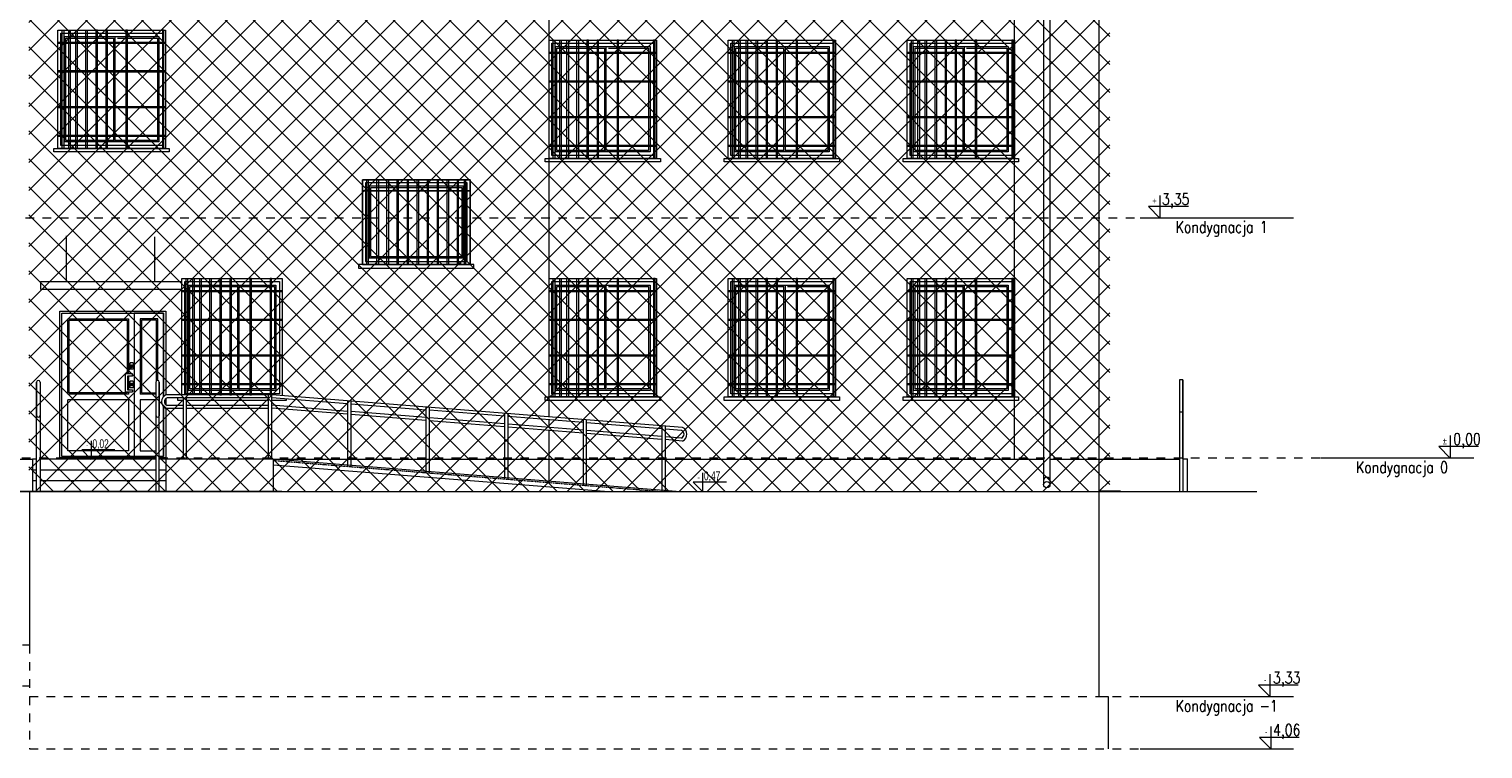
# Model space of a CAD drawing. Header units: millimetres. Extents: x 6354466 to 6508314, y -1889048 to -1342748.
# Tile 24 of 134: x 6413595 to 6433890, y -1789273 to -1779226. Entities that reach past the tile are written whole.
import ezdxf
from ezdxf.enums import TextEntityAlignment as Align

# ---------------------------------------------------------------- set-up
doc = ezdxf.new("R2010")
doc.units = ezdxf.units.MM
doc.linetypes.add('HIDDEN', pattern=[0.375, 0.25, -0.125])
doc.linetypes.add('Przerywana', pattern=[4.8, 2.4, -2.4])
for name, color, linetype, lineweight in [('HATCH', 8, 'Continuous', 0), ('L-3', 10, 'Continuous', 18), ('L-4', 92, 'Continuous', 20), ('L-5', 152, 'Continuous', 9), ('L-DIM', 252, 'Continuous', 5), ('L-HATCH', 252, 'Continuous', 5), ('L-OPIS', 142, 'Continuous', 9), ('L-TXT', 141, 'Continuous', 9)]:
    doc.layers.add(name, color=color, linetype=linetype, lineweight=lineweight)
doc.styles.add('160', font='simplex.shx', dxfattribs={"width": 0.8, "height": 160})
doc.styles.add('250', font='cdmsimpl.shx', dxfattribs={"width": 0.7, "height": 250})
doc.styles.add('BigSimpl', font='simplex.shx', dxfattribs={"width": 0.8})

# ---------------------------------------------------------------- blocks, each defined once
blk = doc.blocks.new('kota')
at = {"layer": 'L-5', "lineweight": 9, "ltscale": 13}
for p, q in [((202422.9, 343, -935.7), (202422.9, 308.1, -935.7)), ((202467.2, 325.8, -935.7), (202405.3, 325.8, -935.7)), ((202405.3, 325.8, -935.7), (202422.9, 308.1, -935.7))]:
    blk.add_line(p, q, dxfattribs=at)
at = {"layer": 'L-TXT', "style": 'BigSimpl', "width": 0.8}
blk.add_attdef('ZNAK', text='', height=10, dxfattribs=at).set_placement((202417.8, 326.5), align=Align.BOTTOM_RIGHT)

msp = doc.modelspace()

# ---------------------------------------------------------------- hatches: boundary and pattern name
at = {"layer": 'L-HATCH', "ltscale": 10, "transparency": 33554687}
h = msp.add_hatch(dxfattribs=at)
h.set_pattern_fill('ANSI37', color=252, scale=87)
h.set_pattern_definition([(45, (-48566.55, 74678.3), (-195.320571, 195.320571), []), (135, (-48566.55, 74678.3), (-195.320571, -195.320571), [])])
h.paths.add_polyline_path([(6428680.3, -1772056), (6413590.3, -1772056), (6413590.3, -1785680.6), (6428680.3, -1785680.6)])

# ---------------------------------------------------------------- linework, layer by layer
at = {"layer": 'HATCH'}
for p, q in [((6414778.2, -1780780.6), (6414778.2, -1779350.6)), ((6414798.2, -1780800.6), (6414798.2, -1779330.6)), ((6414828.2, -1779350.6), (6415388.2, -1779350.6)), ((6421633.2, -1780920.6), (6421633.2, -1779490.6)), ((6421653.2, -1780940.6), (6421653.2, -1779470.6)), ((6421683.2, -1779490.6), (6422243.2, -1779490.6)), ((6424133.2, -1780920.6), (6424133.2, -1779490.6)), ((6424153.2, -1780940.6), (6424153.2, -1779470.6)), ((6424183.2, -1779490.6), (6424743.2, -1779490.6)), ((6426633.2, -1780920.6), (6426633.2, -1779490.6)), ((6426653.2, -1780940.6), (6426653.2, -1779470.6)), ((6426683.2, -1779490.6), (6427243.2, -1779490.6)), ((6416509.1, -1784248.6), (6416509.1, -1782818.6)), ((6416529.1, -1784268.6), (6416529.1, -1782798.6)), ((6416559.1, -1782818.6), (6417019.1, -1782818.6)), ((6421633.2, -1784248.6), (6421633.2, -1782818.6)), ((6421653.2, -1784268.6), (6421653.2, -1782798.6)), ((6421683.2, -1782818.6), (6422243.2, -1782818.6)), ((6424133.2, -1784248.6), (6424133.2, -1782818.6)), ((6424153.2, -1784268.6), (6424153.2, -1782798.6)), ((6424183.2, -1782818.6), (6424743.2, -1782818.6)), ((6426633.2, -1784248.6), (6426633.2, -1782818.6)), ((6426653.2, -1784268.6), (6426653.2, -1782798.6)), ((6426683.2, -1782818.6), (6427243.2, -1782818.6))]:
    msp.add_line(p, q, dxfattribs=at)
for points in [[(6415498.2, -1779420.6), (6413998.2, -1779420.6), (6413998.2, -1779410.6), (6415498.2, -1779410.6)], [(6415498.2, -1779410.6), (6413998.2, -1779410.6), (6413998.2, -1779420.6), (6415498.2, -1779420.6)], [(6415458.2, -1780850.6), (6414038.2, -1780850.6), (6414038.2, -1779280.6), (6415458.2, -1779280.6)], [(6414078.2, -1780890.6), (6414058.2, -1780890.6), (6414058.2, -1779240.6), (6414078.2, -1779240.6)], [(6414168.2, -1780890.6), (6414148.2, -1780890.6), (6414148.2, -1779240.6), (6414168.2, -1779240.6)], [(6414268.2, -1780890.6), (6414248.2, -1780890.6), (6414248.2, -1779240.6), (6414268.2, -1779240.6)], [(6414408.2, -1780890.6), (6414388.2, -1780890.6), (6414388.2, -1779240.6), (6414408.2, -1779240.6)], [(6414528.2, -1780890.6), (6414548.2, -1780890.6), (6414548.2, -1779240.6), (6414528.2, -1779240.6)], [(6414668.2, -1780890.6), (6414688.2, -1780890.6), (6414688.2, -1779240.6), (6414668.2, -1779240.6)], [(6414948.2, -1780890.6), (6414968.2, -1780890.6), (6414968.2, -1779240.6), (6414948.2, -1779240.6)], [(6415458.2, -1780890.6), (6415478.2, -1780890.6), (6415478.2, -1779240.6), (6415458.2, -1779240.6)], [(6420933.2, -1781030.6), (6420913.2, -1781030.6), (6420913.2, -1779380.6), (6420933.2, -1779380.6)], [(6421023.2, -1781030.6), (6421003.2, -1781030.6), (6421003.2, -1779380.6), (6421023.2, -1779380.6)], [(6421123.2, -1781030.6), (6421103.2, -1781030.6), (6421103.2, -1779380.6), (6421123.2, -1779380.6)], [(6421263.2, -1781030.6), (6421243.2, -1781030.6), (6421243.2, -1779380.6), (6421263.2, -1779380.6)], [(6421383.2, -1781030.6), (6421403.2, -1781030.6), (6421403.2, -1779380.6), (6421383.2, -1779380.6)], [(6421523.2, -1781030.6), (6421543.2, -1781030.6), (6421543.2, -1779380.6), (6421523.2, -1779380.6)], [(6421803.2, -1781030.6), (6421823.2, -1781030.6), (6421823.2, -1779380.6), (6421803.2, -1779380.6)], [(6422313.2, -1781030.6), (6422333.2, -1781030.6), (6422333.2, -1779380.6), (6422313.2, -1779380.6)], [(6423433.2, -1781030.6), (6423413.2, -1781030.6), (6423413.2, -1779380.6), (6423433.2, -1779380.6)], [(6423523.2, -1781030.6), (6423503.2, -1781030.6), (6423503.2, -1779380.6), (6423523.2, -1779380.6)], [(6423623.2, -1781030.6), (6423603.2, -1781030.6), (6423603.2, -1779380.6), (6423623.2, -1779380.6)], [(6423763.2, -1781030.6), (6423743.2, -1781030.6), (6423743.2, -1779380.6), (6423763.2, -1779380.6)], [(6423883.2, -1781030.6), (6423903.2, -1781030.6), (6423903.2, -1779380.6), (6423883.2, -1779380.6)], [(6424023.2, -1781030.6), (6424043.2, -1781030.6), (6424043.2, -1779380.6), (6424023.2, -1779380.6)], [(6424303.2, -1781030.6), (6424323.2, -1781030.6), (6424323.2, -1779380.6), (6424303.2, -1779380.6)], [(6424813.2, -1781030.6), (6424833.2, -1781030.6), (6424833.2, -1779380.6), (6424813.2, -1779380.6)], [(6425933.2, -1781030.6), (6425913.2, -1781030.6), (6425913.2, -1779380.6), (6425933.2, -1779380.6)], [(6426023.2, -1781030.6), (6426003.2, -1781030.6), (6426003.2, -1779380.6), (6426023.2, -1779380.6)], [(6426123.2, -1781030.6), (6426103.2, -1781030.6), (6426103.2, -1779380.6), (6426123.2, -1779380.6)], [(6426263.2, -1781030.6), (6426243.2, -1781030.6), (6426243.2, -1779380.6), (6426263.2, -1779380.6)], [(6426383.2, -1781030.6), (6426403.2, -1781030.6), (6426403.2, -1779380.6), (6426383.2, -1779380.6)], [(6426523.2, -1781030.6), (6426543.2, -1781030.6), (6426543.2, -1779380.6), (6426523.2, -1779380.6)], [(6426803.2, -1781030.6), (6426823.2, -1781030.6), (6426823.2, -1779380.6), (6426803.2, -1779380.6)], [(6427313.2, -1781030.6), (6427333.2, -1781030.6), (6427333.2, -1779380.6), (6427313.2, -1779380.6)], [(6422353.2, -1779560.6), (6420853.2, -1779560.6), (6420853.2, -1779550.6), (6422353.2, -1779550.6)], [(6422353.2, -1779550.6), (6420853.2, -1779550.6), (6420853.2, -1779560.6), (6422353.2, -1779560.6)], [(6422313.2, -1780990.6), (6420893.2, -1780990.6), (6420893.2, -1779420.6), (6422313.2, -1779420.6)], [(6424853.2, -1779560.6), (6423353.2, -1779560.6), (6423353.2, -1779550.6), (6424853.2, -1779550.6)], [(6424853.2, -1779550.6), (6423353.2, -1779550.6), (6423353.2, -1779560.6), (6424853.2, -1779560.6)], [(6424813.2, -1780990.6), (6423393.2, -1780990.6), (6423393.2, -1779420.6), (6424813.2, -1779420.6)], [(6427353.2, -1779560.6), (6425853.2, -1779560.6), (6425853.2, -1779550.6), (6427353.2, -1779550.6)], [(6427353.2, -1779550.6), (6425853.2, -1779550.6), (6425853.2, -1779560.6), (6427353.2, -1779560.6)], [(6427313.2, -1780990.6), (6425893.2, -1780990.6), (6425893.2, -1779420.6), (6427313.2, -1779420.6)], [(6415498.2, -1779820.6), (6413998.2, -1779820.6), (6413998.2, -1779810.6), (6415498.2, -1779810.6)], [(6415498.2, -1779810.6), (6413998.2, -1779810.6), (6413998.2, -1779820.6), (6415498.2, -1779820.6)], [(6422353.2, -1779960.6), (6420853.2, -1779960.6), (6420853.2, -1779950.6), (6422353.2, -1779950.6)], [(6422353.2, -1779950.6), (6420853.2, -1779950.6), (6420853.2, -1779960.6), (6422353.2, -1779960.6)], [(6424853.2, -1779960.6), (6423353.2, -1779960.6), (6423353.2, -1779950.6), (6424853.2, -1779950.6)], [(6424853.2, -1779950.6), (6423353.2, -1779950.6), (6423353.2, -1779960.6), (6424853.2, -1779960.6)], [(6427353.2, -1779960.6), (6425853.2, -1779960.6), (6425853.2, -1779950.6), (6427353.2, -1779950.6)], [(6427353.2, -1779950.6), (6425853.2, -1779950.6), (6425853.2, -1779960.6), (6427353.2, -1779960.6)], [(6415498.2, -1780310.6), (6413998.2, -1780310.6), (6413998.2, -1780320.6), (6415498.2, -1780320.6)], [(6415498.2, -1780310.6), (6413998.2, -1780310.6), (6413998.2, -1780320.6), (6415498.2, -1780320.6)], [(6422353.2, -1780450.6), (6420853.2, -1780450.6), (6420853.2, -1780460.6), (6422353.2, -1780460.6)], [(6422353.2, -1780450.6), (6420853.2, -1780450.6), (6420853.2, -1780460.6), (6422353.2, -1780460.6)], [(6424853.2, -1780450.6), (6423353.2, -1780450.6), (6423353.2, -1780460.6), (6424853.2, -1780460.6)], [(6424853.2, -1780450.6), (6423353.2, -1780450.6), (6423353.2, -1780460.6), (6424853.2, -1780460.6)], [(6427353.2, -1780450.6), (6425853.2, -1780450.6), (6425853.2, -1780460.6), (6427353.2, -1780460.6)], [(6427353.2, -1780450.6), (6425853.2, -1780450.6), (6425853.2, -1780460.6), (6427353.2, -1780460.6)], [(6415498.2, -1780710.6), (6413998.2, -1780710.6), (6413998.2, -1780720.6), (6415498.2, -1780720.6)], [(6422353.2, -1780850.6), (6420853.2, -1780850.6), (6420853.2, -1780860.6), (6422353.2, -1780860.6)], [(6424853.2, -1780850.6), (6423353.2, -1780850.6), (6423353.2, -1780860.6), (6424853.2, -1780860.6)], [(6427353.2, -1780850.6), (6425853.2, -1780850.6), (6425853.2, -1780860.6), (6427353.2, -1780860.6)], [(6418291, -1782470.6), (6419711, -1782470.6), (6419711, -1781369.6), (6418291, -1781369.6)], [(6418331, -1782510.6), (6418311, -1782510.6), (6418311, -1781329.6), (6418331, -1781329.6)], [(6418341, -1782420.6), (6419661, -1782420.6), (6419661, -1781419.6), (6418341, -1781419.6)], [(6418361, -1782400.6), (6419641, -1782400.6), (6419641, -1781439.6), (6418361, -1781439.6)], [(6418471, -1782510.6), (6418451, -1782510.6), (6418451, -1781329.6), (6418471, -1781329.6)], [(6418611, -1782510.6), (6418591, -1782510.6), (6418591, -1781329.6), (6418611, -1781329.6)], [(6418731, -1782510.6), (6418751, -1782510.6), (6418751, -1781329.6), (6418731, -1781329.6)], [(6418871, -1782510.6), (6418891, -1782510.6), (6418891, -1781329.6), (6418871, -1781329.6)], [(6419031, -1782510.6), (6419011, -1782510.6), (6419011, -1781329.6), (6419031, -1781329.6)], [(6419151, -1782510.6), (6419171, -1782510.6), (6419171, -1781329.6), (6419151, -1781329.6)], [(6419291, -1782510.6), (6419311, -1782510.6), (6419311, -1781329.6), (6419291, -1781329.6)], [(6419451, -1782510.6), (6419431, -1782510.6), (6419431, -1781329.6), (6419451, -1781329.6)], [(6419571, -1782510.6), (6419591, -1782510.6), (6419591, -1781329.6), (6419571, -1781329.6)], [(6419671, -1782510.6), (6419691, -1782510.6), (6419691, -1781329.6), (6419671, -1781329.6)], [(6418251, -1781479.6), (6419751, -1781479.6), (6419751, -1781489.6), (6418251, -1781489.6)], [(6418251, -1781479.6), (6419751, -1781479.6), (6419751, -1781489.6), (6418251, -1781489.6)], [(6417089.1, -1784318.6), (6415769.1, -1784318.6), (6415769.1, -1782748.6), (6417089.1, -1782748.6)], [(6415899.1, -1784330.6), (6415879.1, -1784330.6), (6415879.1, -1782708.6), (6415899.1, -1782708.6)], [(6415999.1, -1784330.6), (6415979.1, -1784330.6), (6415979.1, -1782708.6), (6415999.1, -1782708.6)], [(6416139.1, -1784330.6), (6416119.1, -1784330.6), (6416119.1, -1782708.6), (6416139.1, -1782708.6)], [(6416259.1, -1784330.6), (6416279.1, -1784330.6), (6416279.1, -1782708.6), (6416259.1, -1782708.6)], [(6416399.1, -1784330.6), (6416419.1, -1784330.6), (6416419.1, -1782708.6), (6416399.1, -1782708.6)], [(6416679.1, -1784330.6), (6416699.1, -1784330.6), (6416699.1, -1782708.6), (6416679.1, -1782708.6)], [(6416959.1, -1784330.6), (6416979.1, -1784330.6), (6416979.1, -1782708.6), (6416959.1, -1782708.6)], [(6422313.2, -1784318.6), (6420893.2, -1784318.6), (6420893.2, -1782748.6), (6422313.2, -1782748.6)], [(6420933.2, -1784358.6), (6420913.2, -1784358.6), (6420913.2, -1782708.6), (6420933.2, -1782708.6)], [(6421023.2, -1784358.6), (6421003.2, -1784358.6), (6421003.2, -1782708.6), (6421023.2, -1782708.6)], [(6421123.2, -1784358.6), (6421103.2, -1784358.6), (6421103.2, -1782708.6), (6421123.2, -1782708.6)], [(6421263.2, -1784358.6), (6421243.2, -1784358.6), (6421243.2, -1782708.6), (6421263.2, -1782708.6)], [(6421383.2, -1784358.6), (6421403.2, -1784358.6), (6421403.2, -1782708.6), (6421383.2, -1782708.6)], [(6421523.2, -1784358.6), (6421543.2, -1784358.6), (6421543.2, -1782708.6), (6421523.2, -1782708.6)], [(6421803.2, -1784358.6), (6421823.2, -1784358.6), (6421823.2, -1782708.6), (6421803.2, -1782708.6)], [(6422313.2, -1784358.6), (6422333.2, -1784358.6), (6422333.2, -1782708.6), (6422313.2, -1782708.6)], [(6424813.2, -1784318.6), (6423393.2, -1784318.6), (6423393.2, -1782748.6), (6424813.2, -1782748.6)], [(6423433.2, -1784358.6), (6423413.2, -1784358.6), (6423413.2, -1782708.6), (6423433.2, -1782708.6)], [(6423523.2, -1784358.6), (6423503.2, -1784358.6), (6423503.2, -1782708.6), (6423523.2, -1782708.6)], [(6423623.2, -1784358.6), (6423603.2, -1784358.6), (6423603.2, -1782708.6), (6423623.2, -1782708.6)], [(6423763.2, -1784358.6), (6423743.2, -1784358.6), (6423743.2, -1782708.6), (6423763.2, -1782708.6)], [(6423883.2, -1784358.6), (6423903.2, -1784358.6), (6423903.2, -1782708.6), (6423883.2, -1782708.6)], [(6424023.2, -1784358.6), (6424043.2, -1784358.6), (6424043.2, -1782708.6), (6424023.2, -1782708.6)], [(6424303.2, -1784358.6), (6424323.2, -1784358.6), (6424323.2, -1782708.6), (6424303.2, -1782708.6)], [(6424813.2, -1784358.6), (6424833.2, -1784358.6), (6424833.2, -1782708.6), (6424813.2, -1782708.6)], [(6427313.2, -1784318.6), (6425893.2, -1784318.6), (6425893.2, -1782748.6), (6427313.2, -1782748.6)], [(6425933.2, -1784358.6), (6425913.2, -1784358.6), (6425913.2, -1782708.6), (6425933.2, -1782708.6)], [(6426023.2, -1784358.6), (6426003.2, -1784358.6), (6426003.2, -1782708.6), (6426023.2, -1782708.6)], [(6426123.2, -1784358.6), (6426103.2, -1784358.6), (6426103.2, -1782708.6), (6426123.2, -1782708.6)], [(6426263.2, -1784358.6), (6426243.2, -1784358.6), (6426243.2, -1782708.6), (6426263.2, -1782708.6)], [(6426383.2, -1784358.6), (6426403.2, -1784358.6), (6426403.2, -1782708.6), (6426383.2, -1782708.6)], [(6426523.2, -1784358.6), (6426543.2, -1784358.6), (6426543.2, -1782708.6), (6426523.2, -1782708.6)], [(6426803.2, -1784358.6), (6426823.2, -1784358.6), (6426823.2, -1782708.6), (6426803.2, -1782708.6)], [(6427313.2, -1784358.6), (6427333.2, -1784358.6), (6427333.2, -1782708.6), (6427313.2, -1782708.6)], [(6417129.1, -1782888.6), (6415729.1, -1782888.6), (6415729.1, -1782878.6), (6417129.1, -1782878.6)], [(6417129.1, -1782878.6), (6415729.1, -1782878.6), (6415729.1, -1782888.6), (6417129.1, -1782888.6)], [(6422353.2, -1782888.6), (6420853.2, -1782888.6), (6420853.2, -1782878.6), (6422353.2, -1782878.6)], [(6422353.2, -1782878.6), (6420853.2, -1782878.6), (6420853.2, -1782888.6), (6422353.2, -1782888.6)], [(6424853.2, -1782888.6), (6423353.2, -1782888.6), (6423353.2, -1782878.6), (6424853.2, -1782878.6)], [(6424853.2, -1782878.6), (6423353.2, -1782878.6), (6423353.2, -1782888.6), (6424853.2, -1782888.6)], [(6427353.2, -1782888.6), (6425853.2, -1782888.6), (6425853.2, -1782878.6), (6427353.2, -1782878.6)], [(6427353.2, -1782878.6), (6425853.2, -1782878.6), (6425853.2, -1782888.6), (6427353.2, -1782888.6)], [(6417129.1, -1783288.6), (6415729.1, -1783288.6), (6415729.1, -1783278.6), (6417129.1, -1783278.6)], [(6417129.1, -1783278.6), (6415729.1, -1783278.6), (6415729.1, -1783288.6), (6417129.1, -1783288.6)], [(6422353.2, -1783288.6), (6420853.2, -1783288.6), (6420853.2, -1783278.6), (6422353.2, -1783278.6)], [(6422353.2, -1783278.6), (6420853.2, -1783278.6), (6420853.2, -1783288.6), (6422353.2, -1783288.6)], [(6424853.2, -1783288.6), (6423353.2, -1783288.6), (6423353.2, -1783278.6), (6424853.2, -1783278.6)], [(6424853.2, -1783278.6), (6423353.2, -1783278.6), (6423353.2, -1783288.6), (6424853.2, -1783288.6)], [(6427353.2, -1783288.6), (6425853.2, -1783288.6), (6425853.2, -1783278.6), (6427353.2, -1783278.6)], [(6427353.2, -1783278.6), (6425853.2, -1783278.6), (6425853.2, -1783288.6), (6427353.2, -1783288.6)], [(6417129.1, -1783778.6), (6415729.1, -1783778.6), (6415729.1, -1783788.6), (6417129.1, -1783788.6)], [(6417129.1, -1783778.6), (6415729.1, -1783778.6), (6415729.1, -1783788.6), (6417129.1, -1783788.6)], [(6422353.2, -1783778.6), (6420853.2, -1783778.6), (6420853.2, -1783788.6), (6422353.2, -1783788.6)], [(6422353.2, -1783778.6), (6420853.2, -1783778.6), (6420853.2, -1783788.6), (6422353.2, -1783788.6)], [(6424853.2, -1783778.6), (6423353.2, -1783778.6), (6423353.2, -1783788.6), (6424853.2, -1783788.6)], [(6424853.2, -1783778.6), (6423353.2, -1783778.6), (6423353.2, -1783788.6), (6424853.2, -1783788.6)], [(6427353.2, -1783778.6), (6425853.2, -1783778.6), (6425853.2, -1783788.6), (6427353.2, -1783788.6)], [(6427353.2, -1783778.6), (6425853.2, -1783778.6), (6425853.2, -1783788.6), (6427353.2, -1783788.6)], [(6417129.1, -1784178.6), (6415729.1, -1784178.6), (6415729.1, -1784188.6), (6417129.1, -1784188.6)], [(6422353.2, -1784178.6), (6420853.2, -1784178.6), (6420853.2, -1784188.6), (6422353.2, -1784188.6)], [(6424853.2, -1784178.6), (6423353.2, -1784178.6), (6423353.2, -1784188.6), (6424853.2, -1784188.6)], [(6427353.2, -1784178.6), (6425853.2, -1784178.6), (6425853.2, -1784188.6), (6427353.2, -1784188.6)]]:
    msp.add_lwpolyline(points, close=True, dxfattribs=at)
for points in [[(6414798.2, -1780800.6), (6414088.2, -1780800.6), (6414088.2, -1779330.6), (6415408.2, -1779330.6), (6415408.2, -1780800.6), (6414798.2, -1780800.6)], [(6414778.2, -1780780.6), (6414108.2, -1780780.6), (6414108.2, -1779350.6), (6414778.2, -1779350.6)], [(6415388.2, -1779350.6), (6415388.2, -1780780.6), (6414808.2, -1780780.6)], [(6421653.2, -1780940.6), (6420943.2, -1780940.6), (6420943.2, -1779470.6), (6422263.2, -1779470.6), (6422263.2, -1780940.6), (6421653.2, -1780940.6)], [(6421633.2, -1780920.6), (6420963.2, -1780920.6), (6420963.2, -1779490.6), (6421633.2, -1779490.6)], [(6422243.2, -1779490.6), (6422243.2, -1780920.6), (6421663.2, -1780920.6)], [(6424153.2, -1780940.6), (6423443.2, -1780940.6), (6423443.2, -1779470.6), (6424763.2, -1779470.6), (6424763.2, -1780940.6), (6424153.2, -1780940.6)], [(6424133.2, -1780920.6), (6423463.2, -1780920.6), (6423463.2, -1779490.6), (6424133.2, -1779490.6)], [(6424743.2, -1779490.6), (6424743.2, -1780920.6), (6424163.2, -1780920.6)], [(6426653.2, -1780940.6), (6425943.2, -1780940.6), (6425943.2, -1779470.6), (6427263.2, -1779470.6), (6427263.2, -1780940.6), (6426653.2, -1780940.6)], [(6426633.2, -1780920.6), (6425963.2, -1780920.6), (6425963.2, -1779490.6), (6426633.2, -1779490.6)], [(6427243.2, -1779490.6), (6427243.2, -1780920.6), (6426663.2, -1780920.6)], [(6415809.1, -1784330.6), (6415789.1, -1784330.6), (6415789.1, -1782708.6), (6415809.1, -1782708.6), (6415809.1, -1784330.6)], [(6416529.1, -1784268.6), (6415819.1, -1784268.6), (6415819.1, -1782798.6), (6417039.1, -1782798.6), (6417039.1, -1784268.6), (6416529.1, -1784268.6)], [(6416509.1, -1784248.6), (6415839.1, -1784248.6), (6415839.1, -1782818.6), (6416509.1, -1782818.6)], [(6417019.1, -1782818.6), (6417019.1, -1784248.6), (6416539.1, -1784248.6)], [(6421653.2, -1784268.6), (6420943.2, -1784268.6), (6420943.2, -1782798.6), (6422263.2, -1782798.6), (6422263.2, -1784268.6), (6421653.2, -1784268.6)], [(6421633.2, -1784248.6), (6420963.2, -1784248.6), (6420963.2, -1782818.6), (6421633.2, -1782818.6)], [(6422243.2, -1782818.6), (6422243.2, -1784248.6), (6421663.2, -1784248.6)], [(6424153.2, -1784268.6), (6423443.2, -1784268.6), (6423443.2, -1782798.6), (6424763.2, -1782798.6), (6424763.2, -1784268.6), (6424153.2, -1784268.6)], [(6424133.2, -1784248.6), (6423463.2, -1784248.6), (6423463.2, -1782818.6), (6424133.2, -1782818.6)], [(6424743.2, -1782818.6), (6424743.2, -1784248.6), (6424163.2, -1784248.6)], [(6426653.2, -1784268.6), (6425943.2, -1784268.6), (6425943.2, -1782798.6), (6427263.2, -1782798.6), (6427263.2, -1784268.6), (6426653.2, -1784268.6)], [(6426633.2, -1784248.6), (6425963.2, -1784248.6), (6425963.2, -1782818.6), (6426633.2, -1782818.6)], [(6427243.2, -1782818.6), (6427243.2, -1784248.6), (6426663.2, -1784248.6)]]:
    msp.add_lwpolyline(points, dxfattribs=at)
at = {"layer": 'L-3'}
msp.add_line((6413756.2, -1782749.8), (6413756.2, -1782855), dxfattribs=at)
at = {"layer": 'L-4', "ltscale": 10}
for p, q in [((6413698, -1784152.6), (6413698, -1784622.6)), ((6413698, -1785680.6), (6413698, -1784152.6)), ((6413748, -1784152.6), (6413748, -1784622.6)), ((6415363.4, -1784152.6), (6415363.4, -1784622.6)), ((6415413.4, -1784152.6), (6415413.4, -1784622.6)), ((6415413.4, -1785230.6), (6415413.4, -1784152.6)), ((6413748, -1784622.6), (6413748, -1785680.6)), ((6415363.4, -1784622.6), (6415363.4, -1785680.6)), ((6415413.4, -1785680.6), (6415413.4, -1784580.6))]:
    msp.add_line(p, q, dxfattribs=at)
at = {"layer": 'L-4'}
for p, q in [((6429652.7, -1784122.6), (6429652.7, -1785680.6)), ((6429702.7, -1784122.6), (6429652.7, -1784122.6)), ((6429702.7, -1784122.6), (6429702.7, -1785680.6)), ((6429702.7, -1785222.6), (6429702.7, -1784122.6)), ((6429702.7, -1784572.6), (6429652.7, -1784572.6))]:
    msp.add_line(p, q, dxfattribs=at)
at = {"layer": 'L-4', "ltscale": 8}
for p, q in [((6416984.1, -1784330.6), (6415504.1, -1784330.6)), ((6415744.1, -1784370.6), (6415521.7, -1784370.6)), ((6415744.1, -1784480.6), (6415523.8, -1784480.6)), ((6415744.1, -1784370.6), (6415744.1, -1785230.5)), ((6416933.4, -1784370.6), (6415794.1, -1784370.6)), ((6415794.1, -1785230.6), (6415794.1, -1784370.6)), ((6416933.4, -1784480.6), (6415794.1, -1784480.6)), ((6416933.4, -1784330.6), (6416933.4, -1785230.5)), ((6416983.4, -1785230.6), (6416983.4, -1784330.6)), ((6418039.8, -1784454.9), (6416983.4, -1784370.4)), ((6418039.8, -1784561), (6416983.4, -1784476.5)), ((6422717.9, -1784784.8), (6416984.1, -1784330.6)), ((6418039.8, -1784414.2), (6418039.8, -1785333.7)), ((6418089.8, -1785337.7), (6418089.8, -1784418.2)), ((6419133.4, -1784542.4), (6418089.8, -1784458.9)), ((6415744.1, -1784520.6), (6415502.9, -1784520.6)), ((6416933.4, -1784520.6), (6415794.1, -1784520.6)), ((6418039.8, -1784601.2), (6416983.4, -1784516.7)), ((6419133.4, -1784648.5), (6418089.8, -1784565)), ((6419133.4, -1784688.7), (6418089.8, -1784605.2)), ((6419133.4, -1784500.9), (6419133.4, -1785421)), ((6419183.4, -1785425), (6419183.4, -1784504.8)), ((6420233.4, -1784630.4), (6419183.4, -1784546.4)), ((6420233.4, -1784736.5), (6419183.4, -1784652.5)), ((6420233.4, -1784776.7), (6419183.4, -1784692.7)), ((6420233.4, -1784588), (6420233.4, -1785509)), ((6420283.4, -1785513), (6420283.4, -1784592)), ((6421327.7, -1784718), (6420283.4, -1784634.4)), ((6421327.7, -1784674.7), (6421327.7, -1785596.5)), ((6421377.7, -1785600.5), (6421377.7, -1784678.6)), ((6421327.7, -1784824.1), (6420283.4, -1784740.5)), ((6421327.7, -1784864.2), (6420283.4, -1784780.7)), ((6422428.6, -1784806), (6421377.7, -1784722)), ((6422428.6, -1784912.2), (6421377.7, -1784828.1)), ((6422428.6, -1784952.3), (6421377.7, -1784868.2)), ((6422428.6, -1784761.9), (6422428.6, -1785680.6)), ((6422478.6, -1785680.6), (6422478.6, -1784765.9)), ((6422700.4, -1784827.8), (6422478.6, -1784810)), ((6422700.7, -1784933.9), (6422478.6, -1784916.2)), ((6422717.9, -1784975.4), (6422478.6, -1784956.3))]:
    msp.add_line(p, q, dxfattribs=at)
at = {"layer": 'L-4', "ltscale": 10}
for centre, start, end in [((6413723, -1784155.9), 7.51224, 172.48776), ((6415388.4, -1784155.9), 7.51224, 172.48776), ((6413723, -1784619.4), 187.51224, 352.48776), ((6415388.4, -1784619.4), 187.51224, 352.48776)]:
    msp.add_arc(centre, 25.2, start, end, dxfattribs=at)
at = {"layer": 'L-4', "ltscale": 8}
for centre, radius, start, end in [((6415549.8, -1784425.9), 105.7, 115.61178, 244.38822), ((6415542.6, -1784425.2), 58.5, 110.95319, 251.23796), ((6422681.7, -1784880.9), 56.3, 289.61544, 70.61404), ((6422672.2, -1784880.1), 105.7, 295.61178, 64.38822)]:
    msp.add_arc(centre, radius, start, end, dxfattribs=at)
at = {"layer": 'L-5', "ltscale": 8}
for p, q in [((6427756.2, -1774280.2), (6427756.2, -1785584.5)), ((6427846.2, -1774280.2), (6427846.2, -1785584.5)), ((6420853.2, -1784637.1), (6420853.2, -1774440.9)), ((6427353.2, -1785230.6), (6427353.2, -1774440.9)), ((6420853.2, -1784786.1), (6420853.2, -1784680)), ((6420853.2, -1785538.5), (6420853.2, -1784826.2)), ((6417004.1, -1785230.6), (6427756.2, -1785230.6)), ((6427846.2, -1785230.6), (6428530.3, -1785230.6))]:
    msp.add_line(p, q, dxfattribs=at)
at = {"layer": 'L-5'}
for p, q in [((6415064.1, -1783190.6), (6415064.1, -1785190.6)), ((6415008.7, -1783974.6), (6415008.7, -1783883.1)), ((6415008.7, -1783974.6), (6415008.7, -1783883.1)), ((6415049.7, -1783883.1), (6415008.7, -1783883.1)), ((6415049.7, -1783974.6), (6415008.7, -1783974.6)), ((6415049.7, -1783974.6), (6415008.7, -1783974.6)), ((6415023.2, -1783946.9), (6415023.2, -1783910.8)), ((6415023.2, -1783910.8), (6415034, -1783910.8)), ((6415023.2, -1783946.9), (6415023.2, -1783910.8)), ((6415034, -1783946.9), (6415023.2, -1783946.9)), ((6415034, -1783946.9), (6415023.2, -1783946.9)), ((6415034, -1783910.8), (6415034, -1783946.9)), ((6415034, -1783910.8), (6415034, -1783946.9)), ((6415037.6, -1784069), (6415037.6, -1784039)), ((6415049.7, -1783883.1), (6415049.7, -1783974.6)), ((6415008.7, -1784231.5), (6415008.7, -1784140.1)), ((6415008.7, -1784231.5), (6415008.7, -1784140.1)), ((6415049.7, -1784140.1), (6415008.7, -1784140.1)), ((6415049.7, -1784231.5), (6415008.7, -1784231.5)), ((6415049.7, -1784231.5), (6415008.7, -1784231.5)), ((6415023.2, -1784167.7), (6415034, -1784167.7)), ((6415023.2, -1784203.8), (6415023.2, -1784167.7)), ((6415023.2, -1784167.7), (6415034, -1784167.7)), ((6415023.2, -1784203.8), (6415023.2, -1784167.7)), ((6415034, -1784203.8), (6415023.2, -1784203.8)), ((6415034, -1784203.8), (6415023.2, -1784203.8)), ((6415034, -1784167.7), (6415034, -1784203.8)), ((6415034, -1784167.7), (6415034, -1784203.8)), ((6415037.6, -1784259), (6415037.6, -1784289)), ((6415049.7, -1784140.1), (6415049.7, -1784231.5)), ((6414984.1, -1784320.6), (6414134.1, -1784320.6)), ((6414984.1, -1784400.6), (6414134.1, -1784400.6)), ((6415363.4, -1784320.6), (6415144.1, -1784320.6)), ((6415363.4, -1784400.6), (6415144.1, -1784400.6))]:
    msp.add_line(p, q, dxfattribs=at)
at = {"layer": 'L-5', "ltscale": 0.5}
for p, q in [((6413315.1, -1785230.6), (6413644.1, -1785230.6)), ((6413644.1, -1785230.6), (6413644.1, -1785680.6)), ((6413698, -1785230.6), (6413644.1, -1785230.6)), ((6415363.4, -1785230.6), (6413748, -1785230.6)), ((6417004.1, -1785230.6), (6415413.4, -1785230.6)), ((6415504.1, -1785230.6), (6415504.1, -1785680.6)), ((6417004.1, -1785230.6), (6417004.1, -1785680.6)), ((6413698, -1785380.6), (6413644.1, -1785380.6)), ((6415363.4, -1785380.6), (6413748, -1785380.6)), ((6415504.1, -1785380.6), (6415413.4, -1785380.6)), ((6413698, -1785530.6), (6413644.1, -1785530.6)), ((6415363.4, -1785530.6), (6413748, -1785530.6)), ((6415504.1, -1785530.6), (6415413.4, -1785530.6))]:
    msp.add_line(p, q, dxfattribs=at)
at = {"layer": 'L-5', "linetype": 'HIDDEN', "ltscale": 60}
msp.add_line((6422378.3, -1785680.6), (6417002.6, -1785250.5), dxfattribs=at)
at = {"layer": 'L-5', "ltscale": 5}
for p, q in [((6428530.3, -1785230.6), (6429652.7, -1785230.6)), ((6429702.7, -1785222.6), (6429765.3, -1785222.6)), ((6429765.3, -1785680.6), (6429765.3, -1785222.6))]:
    msp.add_line(p, q, dxfattribs=at)
at = {"layer": 'L-5'}
msp.add_lwpolyline([(6415064.1, -1785190.6), (6414054.1, -1785190.6), (6414054.1, -1783190.6), (6415064.1, -1783190.6)], close=True, dxfattribs=at)
for points in [[(6415363.4, -1785190.6), (6414054.1, -1785190.6), (6414054.1, -1783190.6), (6415474.1, -1783190.6), (6415474.1, -1784352.1)], [(6414134.1, -1784320.6), (6414134.1, -1783270.6), (6414984.1, -1783270.6), (6414984.1, -1784039)], [(6415474.1, -1784352.1), (6415474.1, -1783190.6), (6415064.1, -1783190.6), (6415064.1, -1785190.6), (6415363.4, -1785190.6)], [(6415394.1, -1784131.4), (6415394.1, -1783270.6), (6415144.1, -1783270.6), (6415144.1, -1784320.6)], [(6415037.6, -1784039), (6414937.6, -1784039), (6414937.6, -1784289), (6415037.6, -1784289)], [(6415037.6, -1784069), (6414967.6, -1784069), (6414967.6, -1784259), (6415037.6, -1784259)], [(6414984.1, -1784069), (6414984.1, -1784259)], [(6414984.1, -1784400.6), (6414984.1, -1785110.6), (6414134.1, -1785110.6), (6414134.1, -1784400.6)], [(6414984.1, -1784289), (6414984.1, -1784320.6)], [(6415144.1, -1784400.6), (6415144.1, -1785110.6), (6415363.4, -1785110.6)], [(6415474.1, -1784499.7), (6415474.1, -1785190.6), (6415413.4, -1785190.6)], [(6415413.4, -1785190.6), (6415474.1, -1785190.6), (6415474.1, -1784499.7)]]:
    msp.add_lwpolyline(points, dxfattribs=at)
at = {"layer": 'L-5', "ltscale": 10}
msp.add_circle((6427801.2, -1785584.5), 45, dxfattribs=at)
msp.add_arc((6427801.2, -1785526.9), 45, 0, 180, dxfattribs=at)
at = {"layer": 'L-DIM', "ltscale": 10}
msp.add_line((6428530.3, -1785672.6), (6428830.3, -1785672.6), dxfattribs=at)
at = {"layer": 'L-HATCH'}
for p, q in [((6428530.3, -1771756), (6428530.3, -1785672.6)), ((6414115.8, -1782749.8), (6414115.8, -1782113.4)), ((6415350.8, -1782749.8), (6415350.8, -1782124.4)), ((6413756.2, -1782749.8), (6415729.1, -1782749.8)), ((6413756.2, -1782855), (6415729.1, -1782855)), ((6422629.1, -1785680.6), (6417004.1, -1785230.6)), ((6421626, -1785680.6), (6417004.1, -1785310.8)), ((6379352, -1785680.6), (6430731.6, -1785680.6)), ((6417125.9, -1785680.6), (6380628.8, -1785680.6))]:
    msp.add_line(p, q, dxfattribs=at)
at = {"layer": 'L-HATCH', "linetype": 'Przerywana', "lineweight": 13, "ltscale": 50}
for p, q in [((6381384.2, -1781860.6), (6429104.6, -1781860.6)), ((6409174.2, -1785210.6), (6415363.4, -1785210.6)), ((6415413.4, -1785210.6), (6431622.3, -1785210.6)), ((6380863.2, -1787820.6), (6413600.3, -1787820.6)), ((6413600.3, -1787820.6), (6413600.3, -1789270.6)), ((6380863.2, -1788390.6), (6413600.3, -1788390.6)), ((6413600.3, -1788540.6), (6429104.6, -1788540.6)), ((6413600.3, -1789270.6), (6429104.6, -1789270.6))]:
    msp.add_line(p, q, dxfattribs=at)
at = {"layer": 'L-HATCH', "ltscale": 10}
msp.add_line((6419624, -1782510.6), (6419624, -1782470.6), dxfattribs=at)
at = {"layer": 'L-HATCH', "lineweight": 13, "ltscale": 50}
for p, q in [((6413600.3, -1785680.6), (6413600.3, -1787820.6)), ((6428530.3, -1785672.6), (6428530.3, -1788540.6)), ((6428530.3, -1788540.6), (6428660.3, -1788540.6)), ((6428660.3, -1788540.6), (6428660.3, -1789270.6))]:
    msp.add_line(p, q, dxfattribs=at)
at = {"layer": 'L-HATCH'}
for points in [[(6415498.2, -1780890.6), (6413998.2, -1780890.6), (6413998.2, -1779240.6), (6415498.2, -1779240.6)], [(6415498.2, -1780890.6), (6413998.2, -1780890.6), (6413998.2, -1779240.6), (6415498.2, -1779240.6)], [(6422353.2, -1781030.6), (6420853.2, -1781030.6), (6420853.2, -1779380.6), (6422353.2, -1779380.6)], [(6422353.2, -1781030.6), (6420853.2, -1781030.6), (6420853.2, -1779380.6), (6422353.2, -1779380.6)], [(6424853.2, -1781030.6), (6423353.2, -1781030.6), (6423353.2, -1779380.6), (6424853.2, -1779380.6)], [(6424853.2, -1781030.6), (6423353.2, -1781030.6), (6423353.2, -1779380.6), (6424853.2, -1779380.6)], [(6427353.2, -1781030.6), (6425853.2, -1781030.6), (6425853.2, -1779380.6), (6427353.2, -1779380.6)], [(6427353.2, -1781030.6), (6425853.2, -1781030.6), (6425853.2, -1779380.6), (6427353.2, -1779380.6)], [(6415553.2, -1780940.6), (6413943.2, -1780940.6), (6413943.2, -1780890.6), (6415553.2, -1780890.6)], [(6422408.2, -1781080.6), (6420798.2, -1781080.6), (6420798.2, -1781030.6), (6422408.2, -1781030.6)], [(6424908.2, -1781080.6), (6423298.2, -1781080.6), (6423298.2, -1781030.6), (6424908.2, -1781030.6)], [(6427408.2, -1781080.6), (6425798.2, -1781080.6), (6425798.2, -1781030.6), (6427408.2, -1781030.6)], [(6422353.2, -1784358.6), (6420853.2, -1784358.6), (6420853.2, -1782708.6), (6422353.2, -1782708.6)], [(6422353.2, -1784358.6), (6420853.2, -1784358.6), (6420853.2, -1782708.6), (6422353.2, -1782708.6)], [(6424853.2, -1784358.6), (6423353.2, -1784358.6), (6423353.2, -1782708.6), (6424853.2, -1782708.6)], [(6424853.2, -1784358.6), (6423353.2, -1784358.6), (6423353.2, -1782708.6), (6424853.2, -1782708.6)], [(6427353.2, -1784358.6), (6425853.2, -1784358.6), (6425853.2, -1782708.6), (6427353.2, -1782708.6)], [(6427353.2, -1784358.6), (6425853.2, -1784358.6), (6425853.2, -1782708.6), (6427353.2, -1782708.6)], [(6422408.2, -1784408.6), (6420798.2, -1784408.6), (6420798.2, -1784358.6), (6422408.2, -1784358.6)], [(6424908.2, -1784408.6), (6423298.2, -1784408.6), (6423298.2, -1784358.6), (6424908.2, -1784358.6)], [(6427408.2, -1784408.6), (6425798.2, -1784408.6), (6425798.2, -1784358.6), (6427408.2, -1784358.6)]]:
    msp.add_lwpolyline(points, close=True, dxfattribs=at)
at = {"layer": 'L-HATCH', "ltscale": 10}
for points in [[(6418251, -1782510.6), (6419751, -1782510.6), (6419751, -1781329.6), (6418251, -1781329.6)], [(6418251, -1782510.6), (6419751, -1782510.6), (6419751, -1781329.6), (6418251, -1781329.6)], [(6418251, -1781329.6), (6419751, -1781329.6), (6419751, -1782510.6), (6418251, -1782510.6)], [(6418196, -1782560.6), (6419806, -1782560.6), (6419806, -1782510.6), (6418196, -1782510.6)]]:
    msp.add_lwpolyline(points, close=True, dxfattribs=at)
at = {"layer": 'L-HATCH'}
for points in [[(6415729.1, -1784330.6), (6415729.1, -1782708.6), (6417129.1, -1782708.6), (6417129.1, -1784342.1)], [(6415729.1, -1784330.6), (6415729.1, -1782708.6), (6417129.1, -1782708.6), (6417129.1, -1784342.1)], [(6415363.4, -1785210.6), (6414024.1, -1785210.6), (6414024.1, -1783160.6), (6415504.1, -1783160.6), (6415504.1, -1784330.6)], [(6414964.1, -1784289), (6414964.1, -1784300.6), (6414964.1, -1784300.6), (6414154.1, -1784300.6), (6414154.1, -1783290.6), (6414964.1, -1783290.6), (6414964.1, -1784039)], [(6415374.1, -1784135.2), (6415374.1, -1783290.6), (6415164.1, -1783290.6), (6415164.1, -1784300.6), (6415363.4, -1784300.6)], [(6415504.1, -1784381.1), (6415504.1, -1784469.3)], [(6415744.1, -1784408.6), (6415674.1, -1784408.6), (6415674.1, -1784370.6)], [(6416933.4, -1784408.6), (6415794.1, -1784408.6)], [(6417184.1, -1784386.5), (6417184.1, -1784408.6), (6416983.4, -1784408.6)], [(6415504.1, -1784521.2), (6415504.1, -1785210.6), (6415413.4, -1785210.6)]]:
    msp.add_lwpolyline(points, dxfattribs=at)
at = {"layer": 'L-TXT', "linetype": 'Continuous', "lineweight": 13, "ltscale": 0.5}
for p, q in [((6429104.6, -1781860.6), (6431247.4, -1781860.6)), ((6431622.3, -1785210.6), (6433765.1, -1785210.6)), ((6429104.6, -1788540.6), (6431247.4, -1788540.6)), ((6429104.6, -1789270.6), (6431247.4, -1789270.6))]:
    msp.add_line(p, q, dxfattribs=at)

# ---------------------------------------------------------------- block references
at = {"layer": 'L-5'}
ref = msp.add_blockref('kota', (4896290.1, -1787543.3, 7017.9), dxfattribs=dict(at, xscale=7.5, yscale=7.5, zscale=7.5))
ref.add_attrib('ZNAK', '-', dxfattribs={"layer": 'L-TXT', "height": 75, "style": '250', "width": 0.8}).set_placement((6414423.4, -1785094.3, 7017.9), align=Align.BOTTOM_RIGHT)
ref = msp.add_blockref('kota', (4904826, -1787991.4, 7017.9), dxfattribs=dict(at, xscale=7.5, yscale=7.5, zscale=7.5))
ref.add_attrib('ZNAK', '-', dxfattribs={"layer": 'L-TXT', "height": 75, "style": '250', "width": 0.8}).set_placement((6422959.2, -1785542.3, 7017.9), align=Align.BOTTOM_RIGHT)
at = {"layer": 'L-OPIS'}
ref = msp.add_blockref('kota', (4607575.5, -1784635.9, 8421.4), dxfattribs=dict(at, xscale=9, yscale=9, zscale=9))
ref.add_attrib('ZNAK', '+', dxfattribs={"layer": 'L-TXT', "height": 90, "style": '250', "width": 0.8}).set_placement((6429335.4, -1781697, 8421.4), align=Align.BOTTOM_RIGHT)
ref = msp.add_blockref('kota', (4611625, -1787985.9, 8421.4), dxfattribs=dict(at, xscale=9, yscale=9, zscale=9))
ref.add_attrib('ZNAK', '%%p', dxfattribs={"layer": 'L-TXT', "height": 90, "style": '250', "width": 0.8}).set_placement((6433384.9, -1785047, 8421.4), align=Align.BOTTOM_RIGHT)
ref = msp.add_blockref('kota', (4609107.4, -1791315.9, 8421.4), dxfattribs=dict(at, xscale=9, yscale=9, zscale=9))
ref.add_attrib('ZNAK', '-', dxfattribs={"layer": 'L-TXT', "height": 90, "style": '250', "width": 0.8}).set_placement((6430867.3, -1788377, 8421.4), align=Align.BOTTOM_RIGHT)
ref = msp.add_blockref('kota', (4609122.2, -1792045.9, 8421.4), dxfattribs=dict(at, xscale=9, yscale=9, zscale=9))
ref.add_attrib('ZNAK', '-', dxfattribs={"layer": 'L-TXT', "height": 90, "style": '250', "width": 0.8}).set_placement((6430882.1, -1789107, 8421.4), align=Align.BOTTOM_RIGHT)

# ---------------------------------------------------------------- texts
at = {"layer": 'L-OPIS', "char_height": 160, "attachment_point": 1, "style": '160'}
for s, insert, width in [('3,35', (6429409.7, -1781518.9), 2915.425), ('Kondygnacja 1', (6429600.4, -1781908.4), 2915.425), ('0,00', (6433476.4, -1784868.9), 2915.425), ('Kondygnacja 0', (6432118.1, -1785261.6), 2915.425), ('3,33', (6430958.7, -1788198.9), 4055.778), ('Kondygnacja -1', (6429600.4, -1788591.6), 4055.778), ('4,06', (6430958.7, -1788928.9), 4055.778)]:
    msp.add_mtext(s, dxfattribs=dict(at, insert=insert, width=width))
at = {"layer": 'L-TXT', "char_height": 125, "attachment_point": 7, "style": '250'}
for s, insert in [('0,02', (6414480.2, -1785098.9)), ('0,47', (6423016.1, -1785547))]:
    msp.add_mtext(s, dxfattribs=dict(at, insert=insert))

doc.saveas('drawing.dxf')
